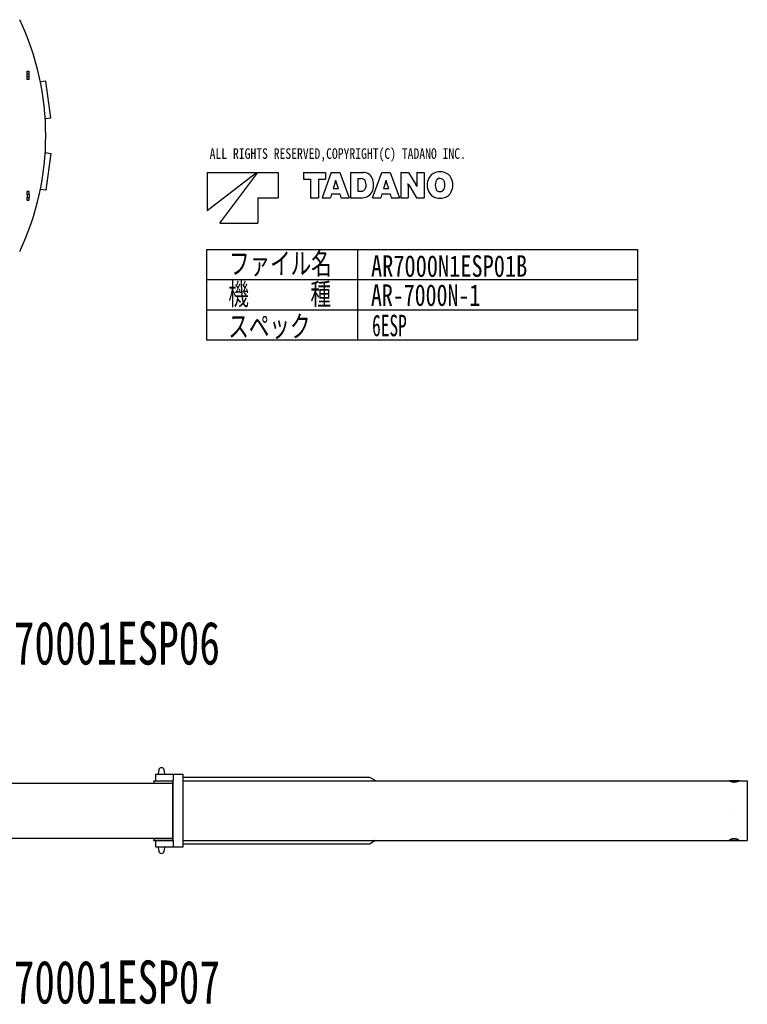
# Model space of a CAD drawing. Extents: x -4168 to 80734, y 199 to 57500.
# Tile 71 of 71: x 63843 to 80734, y 29935 to 52806. Entities that reach past the tile are written whole.
import ezdxf

# ---------------------------------------------------------------- set-up
doc = ezdxf.new("R2010")
doc.units = 0
doc.header["$PDMODE"] = 35
doc.layers.get('0').update_dxf_attribs({"linetype": 'CONTINUOUS'})

msp = doc.modelspace()

# ---------------------------------------------------------------- linework, layer by layer
at = {"color": 251, "linetype": 'Continuous'}
for p, q in [((64012.43, 51548.28), (64012.43, 51613.28)), ((64012.43, 51613.28), (64062.43, 51613.28)), ((64012.43, 51478.28), (64012.43, 51548.28)), ((64012.43, 51548.28), (64062.43, 51548.28)), ((64012.43, 51413.28), (64012.43, 51478.28)), ((64062.43, 51478.28), (64012.43, 51478.28)), ((64062.43, 51548.28), (64062.43, 51613.28)), ((64062.43, 51478.28), (64062.43, 51548.28)), ((64062.43, 51413.28), (64062.43, 51478.28)), ((64062.43, 51413.28), (64012.43, 51413.28)), ((64451.93, 51378.78), (64322.49, 51361.74)), ((64564.23, 50525.8), (64451.93, 51378.78)), ((64435, 50508.78), (64564.23, 50525.8)), ((64435, 49717.78), (64564.23, 49700.77)), ((64564.23, 49700.77), (64451.93, 48847.78)), ((64012.43, 48748.28), (64012.43, 48813.28)), ((64062.43, 48813.28), (64012.43, 48813.28)), ((64062.43, 48748.28), (64012.43, 48748.28)), ((64012.43, 48748.28), (64012.43, 48678.28)), ((64062.43, 48748.28), (64062.43, 48813.28)), ((64062.43, 48748.28), (64062.43, 48678.28)), ((64451.93, 48847.78), (64322.49, 48864.83)), ((64012.43, 48613.28), (64012.43, 48678.28)), ((64012.43, 48678.28), (64062.43, 48678.28)), ((64012.43, 48613.28), (64062.43, 48613.28)), ((64062.43, 48613.28), (64062.43, 48678.28))]:
    msp.add_line(p, q, dxfattribs=at)
at = {"color": 7, "linetype": 'Continuous'}
for p, q in [((68196.04, 49259.45), (69342.64, 49259.45)), ((68196.04, 48377.45), (69342.64, 49259.45)), ((68196.04, 49259.45), (68196.04, 48377.45)), ((68490.04, 48083.45), (69372.04, 49259.45)), ((69372.04, 49259.45), (69842.44, 49259.45)), ((69842.44, 49259.45), (69842.44, 48671.45)), ((70430.44, 49259.45), (70944.52, 49259.45)), ((70430.44, 49259.45), (70430.44, 49099.85)), ((71077.58, 49259.45), (70864.81, 48671.45)), ((70944.52, 49259.45), (70944.52, 49099.85)), ((71077.58, 49259.45), (71278.51, 49259.45)), ((71278.51, 49259.45), (71491.28, 48671.45)), ((71522.36, 49259.45), (71816.11, 49259.45)), ((71522.36, 49259.45), (71522.36, 48671.45)), ((72033.5, 48671.45), (72246.27, 49259.45)), ((72246.27, 49259.45), (72447.11, 49259.45)), ((72447.11, 49259.45), (72659.97, 48671.45)), ((72690.88, 49259.45), (72865.35, 49259.45)), ((72690.88, 49259.45), (72690.88, 48671.45)), ((72865.35, 49259.45), (73038.56, 48977.63)), ((73063.25, 49259.45), (73063.25, 48978.72)), ((73063.25, 49259.45), (73231.76, 49259.45)), ((73231.76, 49259.45), (73231.76, 48671.45)), ((70430.44, 49099.85), (70594.49, 49099.85)), ((70594.49, 49099.85), (70594.49, 48671.45)), ((70780.64, 49099.85), (70944.52, 49099.85)), ((70780.64, 49099.85), (70780.64, 48671.45)), ((71165.53, 49023.75), (71121.51, 48881.2)), ((71176.03, 49070.37), (71180.14, 49070.37)), ((71190.56, 49023.75), (71234.41, 48881.2)), ((71696.57, 49114.63), (71773.27, 49114.63)), ((71696.57, 49114.63), (71696.57, 48819.12)), ((72334.22, 49023.75), (72290.29, 48881.2)), ((72344.72, 49070.37), (72348.67, 49070.37)), ((72359.25, 49023.75), (72403.18, 48881.2)), ((72856.7, 48996.45), (72860.06, 48996.45)), ((72859.47, 48952.18), (72859.47, 48671.45)), ((72884.17, 48953.19), (73057.37, 48671.45)), ((71083.29, 48757.13), (71056.83, 48671.45)), ((71083.29, 48757.13), (71272.79, 48757.13)), ((71121.51, 48881.2), (71234.41, 48881.2)), ((71272.79, 48757.13), (71299.09, 48671.45)), ((71696.57, 48819.12), (71772.43, 48819.12)), ((72251.9, 48757.13), (72225.61, 48671.45)), ((72251.9, 48757.13), (72441.49, 48757.13)), ((72290.29, 48881.2), (72403.18, 48881.2)), ((72441.49, 48757.13), (72467.86, 48671.45)), ((73062.67, 48934.37), (73065.94, 48934.37)), ((69372.04, 48671.45), (69372.04, 48083.45)), ((69372.04, 48671.45), (69842.44, 48671.45)), ((70594.49, 48671.45), (70780.64, 48671.45)), ((70864.81, 48671.45), (71056.83, 48671.45)), ((71299.09, 48671.45), (71491.28, 48671.45)), ((71522.36, 48671.45), (71801.99, 48671.45)), ((72033.5, 48671.45), (72225.61, 48671.45)), ((72467.86, 48671.45), (72659.97, 48671.45)), ((72690.88, 48671.45), (72859.47, 48671.45)), ((73057.37, 48671.45), (73231.76, 48671.45)), ((68490.04, 48083.45), (69372.04, 48083.45)), ((68182.6, 47469.1), (78182.6, 47469.1)), ((68182.6, 47469.1), (68182.6, 45369.1)), ((71682.6, 47469.1), (71682.6, 45369.1)), ((78182.6, 47469.1), (78182.6, 45369.1)), ((68182.6, 46769.1), (78182.6, 46769.1)), ((68182.6, 46069.1), (78182.6, 46069.1)), ((68182.6, 45369.1), (78182.6, 45369.1))]:
    msp.add_line(p, q, dxfattribs=at)
at = {"color": 5, "linetype": 'Continuous'}
for p, q in [((67005.45, 35279.97), (67409.25, 35279.97)), ((67005.45, 35128.97), (67005.45, 35279.97)), ((67075.21, 35380.51), (67058.45, 35297.97)), ((67058.45, 35297.97), (67058.45, 35279.97)), ((67215.45, 35297.97), (67198.69, 35380.51)), ((67215.45, 35279.97), (67215.45, 35297.97)), ((67409.25, 35279.97), (67639.45, 35279.97)), ((67409.25, 35279.97), (67409.25, 35129.97)), ((67639.45, 35129.97), (67639.45, 35279.97)), ((57514.45, 35072.97), (67395.45, 35072.97)), ((66960.45, 35128.97), (67395.45, 35128.97)), ((66960.45, 35118.97), (66960.45, 35128.97)), ((67395.45, 35118.97), (66960.45, 35118.97)), ((66960.45, 35118.97), (66960.45, 35091.68)), ((66960.45, 35091.68), (66960.45, 35072.97)), ((67395.45, 34838.37), (67395.45, 35128.97)), ((67395.45, 35128.97), (67409.25, 35128.97)), ((67409.25, 33739.97), (67409.25, 35129.97)), ((67639.45, 35212.97), (71959.89, 35212.97)), ((67639.45, 33739.97), (67639.45, 35129.97)), ((67639.45, 35128.97), (80320.1, 35128.97)), ((71959.89, 35212.97), (72101.05, 35131.47)), ((72101.05, 35131.47), (72101.05, 35128.97)), ((80330.19, 35128.97), (80320.1, 35128.97)), ((80330.19, 35118.97), (80325.86, 35118.97)), ((80540.8, 35128.97), (80330.19, 35128.97)), ((80332.62, 35118.97), (80330.19, 35118.97)), ((80528.29, 35118.97), (80332.62, 35118.97)), ((80535.04, 35118.97), (80528.29, 35118.97)), ((80540.8, 35128.97), (80734.45, 35128.97)), ((80734.45, 35128.97), (80734.45, 34838.37)), ((67395.45, 34031.57), (67395.45, 34838.37)), ((80734.45, 34838.37), (80734.45, 34031.57)), ((67395.45, 33740.97), (67395.45, 34031.57)), ((80734.45, 34031.57), (80734.45, 33740.97)), ((57514.45, 33796.97), (67395.45, 33796.97)), ((66960.45, 33796.97), (66960.45, 33778.26)), ((66960.45, 33778.26), (66960.45, 33750.97)), ((66960.45, 33750.97), (67395.45, 33750.97)), ((66960.45, 33740.97), (66960.45, 33750.97)), ((66960.45, 33740.97), (67395.45, 33740.97)), ((67005.45, 33589.97), (67005.45, 33740.97)), ((67395.45, 33740.97), (67409.25, 33740.97)), ((67409.25, 33739.97), (67409.25, 33589.97)), ((67639.45, 33740.97), (80320.1, 33740.97)), ((67639.45, 33589.97), (67639.45, 33739.97)), ((71959.89, 33656.97), (67639.45, 33656.97)), ((72101.05, 33738.47), (71959.89, 33656.97)), ((72101.05, 33740.97), (72101.05, 33738.47)), ((80320.1, 33740.97), (80330.19, 33740.97)), ((80325.86, 33750.97), (80330.19, 33750.97)), ((80330.19, 33750.97), (80332.62, 33750.97)), ((80330.19, 33740.97), (80540.8, 33740.97)), ((80332.62, 33750.97), (80528.29, 33750.97)), ((80528.29, 33750.97), (80535.04, 33750.97)), ((80540.8, 33740.97), (80734.45, 33740.97)), ((67005.45, 33589.97), (67409.25, 33589.97)), ((67058.45, 33589.97), (67058.45, 33571.97)), ((67058.45, 33571.97), (67075.21, 33489.43)), ((67198.69, 33489.43), (67215.45, 33571.97)), ((67215.45, 33571.97), (67215.45, 33589.97)), ((67409.25, 33589.97), (67639.45, 33589.97))]:
    msp.add_line(p, q, dxfattribs=at)
at = {"color": 251, "linetype": 'Continuous'}
for centre, radius, start, end in [((58147.44, 50113.28), 6299.99, 334.696065, 25.303935), ((64137.42, 51713.28), 100, 14.955248, 15.077605), ((64137.42, 48513.28), 100, 344.951258, 345.044752)]:
    msp.add_arc(centre, radius, start, end, dxfattribs=at)
at = {"color": 7, "linetype": 'Continuous'}
for centre, radius, start, end in [((71816.11, 49028.95), 230.49, 23.9328, 90), ((73573.05, 49008.46), 260.04, 107.346, 153.043), ((73601.11, 48918.16), 354.6, 72.7367, 107.323), ((73629.16, 49008.46), 260.04, 27.0618, 72.7366), ((70870.69, 49114.63), 308.48, 342.867, 351.73902), ((71485.31, 49114.63), 308.48, 188.261, 197.133), ((71773.27, 49011.15), 103.42, 22.2133, 90), ((71661.13, 48965.45), 224.58, 340.276, 22.213), ((71672.97, 48965.45), 387.1, 341.626, 23.9327), ((72039.38, 49114.63), 308.48, 342.867, 351.73902), ((72654.01, 49114.63), 308.48, 188.261, 197.133), ((72481.13, 48952.18), 378.24, 0, 6.7299), ((73382.37, 49259.45), 584.85, 206.723, 211.578), ((72540.27, 48671.45), 584.85, 26.7228, 31.5781), ((73441.59, 48978.72), 378.24, 180, 186.73), ((73657.22, 48965.45), 354.6, 152.861, 207.131), ((73788.68, 48965.45), 298.45, 165.132, 194.869), ((73601.11, 49014.59), 104.47, 14.6894, 164.799), ((73413.45, 48965.45), 298.45, 345.311, 14.6886), ((73544.91, 48965.45), 354.6, 332.938, 27.062), ((71772.43, 48925.55), 106.38, 270, 340.276), ((71801.99, 48922.61), 251.17, 270, 341.626), ((73573.05, 48922.36), 260.04, 206.967, 252.685), ((73601.11, 48916.31), 104.47, 195.203, 345.311), ((73629.16, 48922.36), 260.04, 287.263, 332.938), ((73601.11, 49012.66), 354.6, 252.699, 287.263)]:
    msp.add_arc(centre, radius, start, end, dxfattribs=at)
at = {"color": 5, "linetype": 'Continuous'}
for centre, start, end in [((67136.95, 35367.97), 11.478461, 168.521539), ((67136.95, 33501.97), 191.478461, 348.521539)]:
    msp.add_arc(centre, 63, start, end, dxfattribs=at)
for points, knots in [([(80316.2, 35127.46), (80316.2, 35127.5), (80316.21, 35127.58), (80316.23, 35127.69), (80316.26, 35127.81), (80316.3, 35127.91), (80316.36, 35128.01), (80316.43, 35128.11), (80316.51, 35128.2), (80316.61, 35128.28), (80316.71, 35128.36), (80316.83, 35128.44), (80316.97, 35128.51), (80317.11, 35128.57), (80317.27, 35128.63), (80317.44, 35128.69), (80317.62, 35128.74), (80317.82, 35128.78), (80318.02, 35128.82), (80318.24, 35128.86), (80318.47, 35128.89), (80318.71, 35128.91), (80318.97, 35128.93), (80319.24, 35128.95), (80319.51, 35128.96), (80319.81, 35128.97), (80320, 35128.97), (80320.1, 35128.97)], [0, 0, 0, 0, 0.12034522, 0.23710053, 0.35174187, 0.46583737, 0.58098347, 0.69873681, 0.82055408, 0.94774971, 1.08147455, 1.22271275, 1.37229131, 1.53089638, 1.69909198, 1.87733836, 2.06600858, 2.26540289, 2.47576064, 2.6972702, 2.93007706, 3.17429035, 3.42998819, 3.69722206, 3.97602029, 4.26639101, 4.5683255, 4.5683255, 4.5683255, 4.5683255]), ([(80530.72, 35116.45), (80530.32, 35116.23), (80529.51, 35115.79), (80528.28, 35115.13), (80527.01, 35114.46), (80525.7, 35113.79), (80524.36, 35113.11), (80522.98, 35112.44), (80521.57, 35111.76), (80520.12, 35111.07), (80518.64, 35110.39), (80517.14, 35109.71), (80515.6, 35109.03), (80514.03, 35108.35), (80512.43, 35107.68), (80510.81, 35107.01), (80509.16, 35106.34), (80507.48, 35105.68), (80505.77, 35105.03), (80504.05, 35104.38), (80502.29, 35103.74), (80500.51, 35103.1), (80498.71, 35102.48), (80496.89, 35101.86), (80495.05, 35101.26), (80493.18, 35100.67), (80491.29, 35100.08), (80489.38, 35099.51), (80487.46, 35098.96), (80485.51, 35098.41), (80483.54, 35097.88), (80481.56, 35097.37), (80479.56, 35096.87), (80477.54, 35096.39), (80475.51, 35095.92), (80473.46, 35095.47), (80471.4, 35095.04), (80469.33, 35094.63), (80467.24, 35094.23), (80465.13, 35093.86), (80463.02, 35093.51), (80460.89, 35093.17), (80458.75, 35092.86), (80456.61, 35092.57), (80454.45, 35092.3), (80452.28, 35092.05), (80450.11, 35091.83), (80447.93, 35091.63), (80445.74, 35091.45), (80443.55, 35091.29), (80441.35, 35091.16), (80439.15, 35091.05), (80436.95, 35090.97), (80434.74, 35090.91), (80432.53, 35090.88), (80430.32, 35090.86), (80428.11, 35090.88), (80425.9, 35090.92), (80423.7, 35090.98), (80421.49, 35091.06), (80419.29, 35091.18), (80417.09, 35091.31), (80414.9, 35091.47), (80412.72, 35091.65), (80410.54, 35091.85), (80408.36, 35092.08), (80406.2, 35092.33), (80404.04, 35092.6), (80401.9, 35092.9), (80399.76, 35093.21), (80397.64, 35093.55), (80395.52, 35093.9), (80393.42, 35094.28), (80391.33, 35094.68), (80389.26, 35095.09), (80387.2, 35095.52), (80385.15, 35095.98), (80383.12, 35096.44), (80381.11, 35096.93), (80379.11, 35097.43), (80377.13, 35097.94), (80375.17, 35098.48), (80373.22, 35099.02), (80371.3, 35099.58), (80369.39, 35100.15), (80367.51, 35100.73), (80365.64, 35101.33), (80363.8, 35101.94), (80361.98, 35102.55), (80360.18, 35103.18), (80358.41, 35103.81), (80356.66, 35104.45), (80354.93, 35105.1), (80353.23, 35105.76), (80351.55, 35106.42), (80349.9, 35107.09), (80348.28, 35107.76), (80346.69, 35108.43), (80345.12, 35109.11), (80343.59, 35109.79), (80342.09, 35110.47), (80340.61, 35111.15), (80339.17, 35111.83), (80337.76, 35112.51), (80336.39, 35113.19), (80335.05, 35113.87), (80333.75, 35114.54), (80332.48, 35115.2), (80331.25, 35115.87), (80330.06, 35116.52), (80328.91, 35117.17), (80327.8, 35117.81), (80326.74, 35118.44), (80325.72, 35119.06), (80324.74, 35119.66), (80323.81, 35120.26), (80322.93, 35120.84), (80322.1, 35121.41), (80321.31, 35121.97), (80320.58, 35122.51), (80319.9, 35123.03), (80319.27, 35123.54), (80318.7, 35124.02), (80318.19, 35124.49), (80317.73, 35124.94), (80317.33, 35125.36), (80316.99, 35125.76), (80316.71, 35126.15), (80316.49, 35126.51), (80316.33, 35126.84), (80316.23, 35127.16), (80316.2, 35127.36), (80316.2, 35127.46)], [0, 0, 0, 0, 1.36205546, 2.76140283, 4.19681949, 5.66709808, 7.17105024, 8.70750934, 10.27533304, 11.87340577, 13.50064114, 15.15598431, 16.83841433, 18.54694636, 20.28063394, 22.03857116, 23.81989483, 25.62378662, 27.44947515, 29.29623807, 31.16339724, 33.05028436, 34.95623278, 36.88058067, 38.8226721, 40.78185793, 42.75749679, 44.74895599, 46.75561239, 48.7768532, 50.81207683, 52.86069357, 54.92212635, 56.99581139, 59.08119875, 61.17775297, 63.2849535, 65.40229518, 67.52928398, 69.66540472, 71.81012893, 73.96292681, 76.12326752, 78.29061929, 80.46444958, 82.64422512, 84.82941184, 87.01947484, 89.21387819, 91.41208476, 93.61355591, 95.81775114, 98.02412768, 100.23214, 102.44123376, 104.65083797, 106.86038674, 109.06932266, 111.27709549, 113.48316082, 115.68697877, 117.88801278, 120.08572837, 122.27959203, 124.46907005, 126.65362751, 128.83272718, 131.00582865, 133.17238681, 135.33183654, 137.48360636, 139.6271487, 141.76193649, 143.88745776, 146.00321034, 148.10869649, 150.20341767, 152.28686941, 154.35853618, 156.41788635, 158.46436729, 160.49740049, 162.51638609, 164.52077058, 166.51000951, 168.4835288, 170.44072533, 172.38096785, 174.30359791, 176.2079309, 178.09325706, 179.95884246, 181.80393013, 183.62774114, 185.42947567, 187.20831417, 188.96341851, 190.69393315, 192.39898633, 194.07769129, 195.72915161, 197.35245826, 198.94663986, 200.5106562, 202.04340484, 203.54372773, 205.010418, 206.44222682, 207.8378704, 209.1960371, 210.51539477, 211.79459833, 213.0322975, 214.22714509, 215.37780558, 216.48295159, 217.54122622, 218.55127148, 219.51175451, 220.4213883, 221.27895543, 222.08333649, 222.83354505, 223.52877256, 224.16844842, 224.75232382, 225.2805935, 225.75407927, 226.17451483, 226.54499335, 226.87065475, 227.15963453, 227.15963453, 227.15963453, 227.15963453]), ([(80530.72, 35116.45), (80530.93, 35116.57), (80531.36, 35116.81), (80531.99, 35117.17), (80532.6, 35117.52), (80533.21, 35117.87), (80533.8, 35118.22), (80534.38, 35118.57), (80534.94, 35118.91), (80535.5, 35119.25), (80536.03, 35119.59), (80536.56, 35119.92), (80537.07, 35120.25), (80537.56, 35120.57), (80538.04, 35120.89), (80538.51, 35121.21), (80538.96, 35121.52), (80539.39, 35121.83), (80539.81, 35122.13), (80540.21, 35122.43), (80540.6, 35122.72), (80540.97, 35123.01), (80541.33, 35123.29), (80541.67, 35123.57), (80541.99, 35123.84), (80542.29, 35124.1), (80542.58, 35124.36), (80542.85, 35124.62), (80543.1, 35124.86), (80543.33, 35125.1), (80543.55, 35125.34), (80543.75, 35125.56), (80543.93, 35125.79), (80544.09, 35126), (80544.23, 35126.21), (80544.36, 35126.41), (80544.46, 35126.6), (80544.55, 35126.78), (80544.62, 35126.96), (80544.67, 35127.13), (80544.7, 35127.3), (80544.7, 35127.41), (80544.7, 35127.46)], [0, 0, 0, 0, 0.73645654, 1.46092795, 2.17319805, 2.87304488, 3.56024199, 4.23455913, 4.89576294, 5.54361762, 6.17788566, 6.7983286, 7.40470778, 7.99678516, 8.57432414, 9.13709046, 9.68485315, 10.21738551, 10.73446618, 11.23588038, 11.72142112, 12.19089067, 12.64410217, 13.08088143, 13.50106902, 13.9045227, 14.29112026, 14.66076293, 15.0133795, 15.34893126, 15.66741827, 15.968887, 16.25344019, 16.52124919, 16.77257463, 17.00779456, 17.2274032, 17.43204364, 17.62255805, 17.80004691, 17.96593364, 18.12202479, 18.12202479, 18.12202479, 18.12202479]), ([(80544.7, 35127.46), (80544.7, 35127.5), (80544.7, 35127.58), (80544.68, 35127.69), (80544.65, 35127.8), (80544.6, 35127.91), (80544.55, 35128.01), (80544.48, 35128.11), (80544.39, 35128.2), (80544.3, 35128.28), (80544.19, 35128.36), (80544.07, 35128.44), (80543.94, 35128.51), (80543.79, 35128.57), (80543.64, 35128.63), (80543.47, 35128.69), (80543.28, 35128.74), (80543.09, 35128.78), (80542.88, 35128.82), (80542.66, 35128.86), (80542.43, 35128.89), (80542.19, 35128.91), (80541.94, 35128.93), (80541.67, 35128.95), (80541.39, 35128.96), (80541.1, 35128.97), (80540.9, 35128.97), (80540.8, 35128.97)], [0, 0, 0, 0, 0.12039667, 0.23719492, 0.35187081, 0.46599308, 0.58115926, 0.69892742, 0.82075583, 0.94796049, 1.08169365, 1.22294069, 1.37252956, 1.53114713, 1.69935795, 1.87762261, 2.06631442, 2.26573371, 2.47611991, 2.69766139, 2.93050363, 3.17475578, 3.43049597, 3.69777573, 3.97662352, 4.26704766, 4.5690397, 4.5690397, 4.5690397, 4.5690397]), ([(80530.72, 33753.49), (80530.32, 33753.71), (80529.51, 33754.15), (80528.28, 33754.81), (80527.01, 33755.48), (80525.7, 33756.15), (80524.36, 33756.83), (80522.98, 33757.51), (80521.57, 33758.19), (80520.12, 33758.87), (80518.64, 33759.55), (80517.14, 33760.23), (80515.6, 33760.91), (80514.03, 33761.59), (80512.43, 33762.26), (80510.81, 33762.93), (80509.16, 33763.6), (80507.48, 33764.26), (80505.77, 33764.91), (80504.05, 33765.56), (80502.29, 33766.2), (80500.51, 33766.84), (80498.71, 33767.46), (80496.89, 33768.08), (80495.05, 33768.68), (80493.18, 33769.27), (80491.29, 33769.86), (80489.38, 33770.43), (80487.46, 33770.98), (80485.51, 33771.53), (80483.54, 33772.06), (80481.56, 33772.57), (80479.56, 33773.07), (80477.54, 33773.55), (80475.51, 33774.02), (80473.46, 33774.47), (80471.4, 33774.9), (80469.33, 33775.31), (80467.24, 33775.71), (80465.13, 33776.08), (80463.02, 33776.43), (80460.89, 33776.77), (80458.75, 33777.08), (80456.61, 33777.37), (80454.45, 33777.64), (80452.28, 33777.89), (80450.11, 33778.11), (80447.93, 33778.31), (80445.74, 33778.49), (80443.55, 33778.65), (80441.35, 33778.78), (80439.15, 33778.89), (80436.95, 33778.97), (80434.74, 33779.03), (80432.53, 33779.06), (80430.32, 33779.08), (80428.11, 33779.06), (80425.9, 33779.02), (80423.7, 33778.96), (80421.49, 33778.88), (80419.29, 33778.77), (80417.09, 33778.63), (80414.9, 33778.47), (80412.72, 33778.29), (80410.54, 33778.09), (80408.36, 33777.86), (80406.2, 33777.61), (80404.04, 33777.34), (80401.9, 33777.04), (80399.76, 33776.73), (80397.64, 33776.39), (80395.52, 33776.04), (80393.42, 33775.66), (80391.33, 33775.26), (80389.26, 33774.85), (80387.2, 33774.42), (80385.15, 33773.97), (80383.12, 33773.5), (80381.11, 33773.01), (80379.11, 33772.51), (80377.13, 33772), (80375.17, 33771.46), (80373.22, 33770.92), (80371.3, 33770.36), (80369.39, 33769.79), (80367.51, 33769.21), (80365.64, 33768.61), (80363.8, 33768.01), (80361.98, 33767.39), (80360.18, 33766.76), (80358.41, 33766.13), (80356.66, 33765.49), (80354.93, 33764.84), (80353.23, 33764.18), (80351.55, 33763.52), (80349.9, 33762.85), (80348.28, 33762.18), (80346.69, 33761.51), (80345.12, 33760.83), (80343.59, 33760.15), (80342.09, 33759.47), (80340.61, 33758.79), (80339.17, 33758.11), (80337.76, 33757.43), (80336.39, 33756.75), (80335.05, 33756.07), (80333.75, 33755.4), (80332.48, 33754.74), (80331.25, 33754.07), (80330.06, 33753.42), (80328.91, 33752.77), (80327.8, 33752.13), (80326.74, 33751.5), (80325.72, 33750.88), (80324.74, 33750.28), (80323.81, 33749.68), (80322.93, 33749.1), (80322.1, 33748.53), (80321.31, 33747.97), (80320.58, 33747.43), (80319.9, 33746.91), (80319.27, 33746.4), (80318.7, 33745.92), (80318.19, 33745.45), (80317.73, 33745.01), (80317.33, 33744.58), (80316.99, 33744.18), (80316.71, 33743.79), (80316.49, 33743.43), (80316.33, 33743.1), (80316.23, 33742.78), (80316.2, 33742.58), (80316.2, 33742.48)], [0, 0, 0, 0, 1.36205546, 2.76140283, 4.19681949, 5.66709808, 7.17105024, 8.70750934, 10.27533305, 11.87340577, 13.50064114, 15.15598432, 16.83841434, 18.54694637, 20.28063395, 22.03857117, 23.81989484, 25.62378663, 27.44947516, 29.29623808, 31.16339726, 33.05028438, 34.95623279, 36.88058068, 38.82267211, 40.78185793, 42.75749679, 44.74895599, 46.75561239, 48.7768532, 50.81207682, 52.86069356, 54.92212635, 56.99581138, 59.08119874, 61.17775296, 63.28495349, 65.40229517, 67.52928397, 69.66540471, 71.81012892, 73.9629268, 76.1232675, 78.29061927, 80.46444957, 82.64422511, 84.82941183, 87.01947482, 89.21387817, 91.41208475, 93.6135559, 95.81775113, 98.02412766, 100.23213998, 102.44123375, 104.65083796, 106.86038672, 109.06932265, 111.27709548, 113.48316081, 115.68697876, 117.88801276, 120.08572836, 122.27959201, 124.46907004, 126.65362749, 128.83272717, 131.00582864, 133.1723868, 135.33183653, 137.48360635, 139.62714868, 141.76193647, 143.88745774, 146.00321031, 148.10869644, 150.20341762, 152.28686936, 154.35853612, 156.41788629, 158.46436723, 160.49740043, 162.51638604, 164.52077052, 166.51000945, 168.48352875, 170.44072529, 172.3809678, 174.30359787, 176.20793087, 178.09325703, 179.95884244, 181.80393012, 183.62774113, 185.42947566, 187.20831417, 188.96341851, 190.69393315, 192.39898633, 194.0776913, 195.72915162, 197.35245826, 198.94663986, 200.5106562, 202.04340484, 203.54372773, 205.010418, 206.44222682, 207.8378704, 209.19603709, 210.51539477, 211.79459832, 213.0322975, 214.22714509, 215.37780557, 216.48295158, 217.54122621, 218.55127147, 219.51175451, 220.42138829, 221.27895542, 222.08333649, 222.83354505, 223.52877256, 224.16844842, 224.75232382, 225.2805935, 225.75407927, 226.17451483, 226.54499335, 226.87065475, 227.15963453, 227.15963453, 227.15963453, 227.15963453]), ([(80316.2, 33742.48), (80316.2, 33742.44), (80316.21, 33742.36), (80316.23, 33742.25), (80316.26, 33742.14), (80316.3, 33742.03), (80316.36, 33741.93), (80316.43, 33741.83), (80316.51, 33741.74), (80316.61, 33741.66), (80316.71, 33741.58), (80316.83, 33741.5), (80316.97, 33741.43), (80317.11, 33741.37), (80317.27, 33741.31), (80317.44, 33741.25), (80317.62, 33741.2), (80317.82, 33741.16), (80318.02, 33741.12), (80318.24, 33741.08), (80318.47, 33741.05), (80318.71, 33741.03), (80318.97, 33741.01), (80319.24, 33740.99), (80319.51, 33740.98), (80319.81, 33740.97), (80320, 33740.97), (80320.1, 33740.97)], [0, 0, 0, 0, 0.12034522, 0.23710053, 0.35174187, 0.46583737, 0.58098347, 0.69873681, 0.82055408, 0.94774971, 1.08147455, 1.22271275, 1.37229131, 1.53089638, 1.69909198, 1.87733836, 2.06600858, 2.26540289, 2.47576064, 2.6972702, 2.93007706, 3.17429035, 3.42998819, 3.69722206, 3.97602029, 4.26639101, 4.5683255, 4.5683255, 4.5683255, 4.5683255]), ([(80530.72, 33753.49), (80530.93, 33753.37), (80531.36, 33753.13), (80531.99, 33752.77), (80532.6, 33752.42), (80533.21, 33752.07), (80533.8, 33751.72), (80534.38, 33751.37), (80534.94, 33751.03), (80535.5, 33750.69), (80536.03, 33750.36), (80536.56, 33750.02), (80537.07, 33749.69), (80537.56, 33749.37), (80538.04, 33749.05), (80538.51, 33748.73), (80538.96, 33748.42), (80539.39, 33748.11), (80539.81, 33747.81), (80540.21, 33747.51), (80540.6, 33747.22), (80540.97, 33746.93), (80541.33, 33746.65), (80541.67, 33746.37), (80541.99, 33746.1), (80542.29, 33745.84), (80542.58, 33745.58), (80542.85, 33745.32), (80543.1, 33745.08), (80543.33, 33744.84), (80543.55, 33744.6), (80543.75, 33744.38), (80543.93, 33744.15), (80544.09, 33743.94), (80544.23, 33743.73), (80544.36, 33743.53), (80544.46, 33743.34), (80544.55, 33743.16), (80544.62, 33742.98), (80544.67, 33742.81), (80544.7, 33742.64), (80544.7, 33742.53), (80544.7, 33742.48)], [0, 0, 0, 0, 0.73645654, 1.46092795, 2.17319805, 2.87304488, 3.56024199, 4.23455913, 4.89576294, 5.54361762, 6.17788566, 6.7983286, 7.40470778, 7.99678516, 8.57432414, 9.13709046, 9.68485315, 10.21738551, 10.73446619, 11.23588038, 11.72142112, 12.19089067, 12.64410217, 13.08088143, 13.50106902, 13.9045227, 14.29112026, 14.66076294, 15.0133795, 15.34893127, 15.66741827, 15.968887, 16.25344019, 16.52124919, 16.77257463, 17.00779456, 17.2274032, 17.43204364, 17.62255805, 17.80004691, 17.96593364, 18.12202479, 18.12202479, 18.12202479, 18.12202479]), ([(80544.7, 33742.48), (80544.7, 33742.44), (80544.7, 33742.36), (80544.68, 33742.25), (80544.65, 33742.14), (80544.6, 33742.03), (80544.55, 33741.93), (80544.48, 33741.83), (80544.39, 33741.74), (80544.3, 33741.66), (80544.19, 33741.58), (80544.07, 33741.5), (80543.94, 33741.43), (80543.79, 33741.37), (80543.64, 33741.31), (80543.47, 33741.25), (80543.28, 33741.2), (80543.09, 33741.16), (80542.88, 33741.12), (80542.66, 33741.08), (80542.43, 33741.05), (80542.19, 33741.03), (80541.94, 33741.01), (80541.67, 33740.99), (80541.39, 33740.98), (80541.1, 33740.97), (80540.9, 33740.97), (80540.8, 33740.97)], [0, 0, 0, 0, 0.12039667, 0.23719492, 0.35187081, 0.46599308, 0.58115926, 0.69892742, 0.82075583, 0.94796049, 1.08169365, 1.22294069, 1.37252956, 1.53114713, 1.69935795, 1.87762261, 2.06631442, 2.26573371, 2.47611991, 2.69766139, 2.93050363, 3.17475578, 3.43049597, 3.69777573, 3.97662352, 4.26704766, 4.5690397, 4.5690397, 4.5690397, 4.5690397])]:
    msp.add_open_spline(points, degree=3, knots=knots, dxfattribs=at)
at = {"color": 20, "linetype": 'Continuous'}
msp.add_point((80430.45, 34434.97), dxfattribs=at)

# ---------------------------------------------------------------- texts
at = {"color": 7, "linetype": 'Continuous', "attachment_point": 1}
for s, insert, char_height in [('\\W0.811283;\\A1;ALL RIGHTS RESERVED,COPYRIGHT(C) TADANO INC.', (68252.33, 49818.3), 245), ('\\W0.733334;\\A1;ファイル名', (68702.62, 47394.02), 500), ('\\W0.761792;\\A1;AR7000N1ESP01B', (71998.85, 47333.93), 500), ('\\W0.733334;\\A1;機\u3000\u3000\u3000種', (68686.42, 46681.7), 500), ('\\W0.746332;\\A1;AR-7000N-1', (71997.56, 46658.5), 500), ('\\W0.733334;\\A1;スペック', (68686.42, 45934.7), 500), ('\\W0.592000;\\A1;6ESP', (72024.11, 45953.04), 500), ('\\W0.703869;\\A1;B70001ESP06', (63225.66, 38826.71), 1000), ('\\W0.703869;\\A1;B70001ESP07', (63225.66, 30952.5), 1000)]:
    msp.add_mtext(s, dxfattribs=dict(at, insert=insert, char_height=char_height))

doc.saveas('drawing.dxf')
